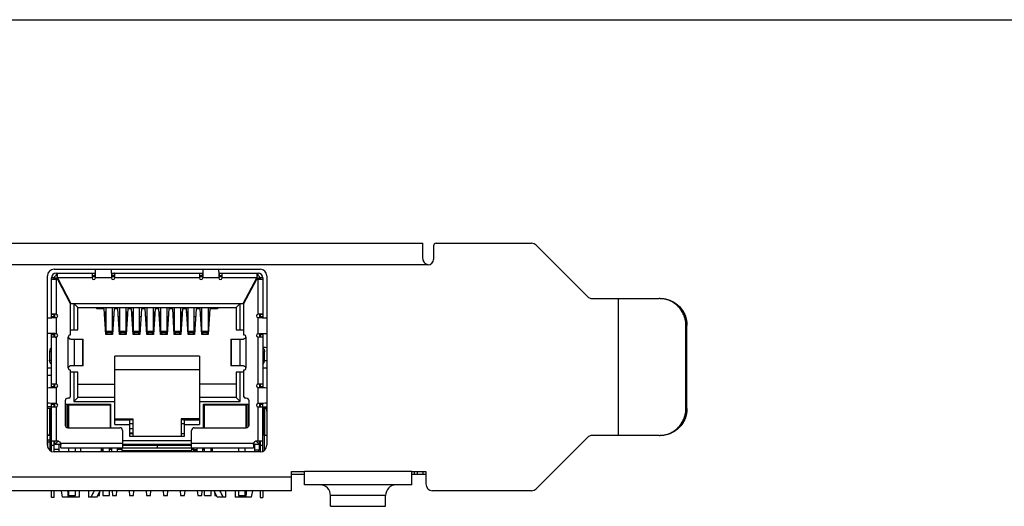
# Model space of a CAD drawing. Header units: millimetres. Extents: x -25 to 341, y 256 to 571.
# Tile 15 of 16: x 129 to 202, y 535 to 571. Entities that reach past the tile are written whole.
import ezdxf

# ---------------------------------------------------------------- set-up
doc = ezdxf.new("R2010")
doc.units = ezdxf.units.MM
doc.header["$LTSCALE"] = 16.335
doc.layers.get('0').update_dxf_attribs({"linetype": 'CONTINUOUS'})
doc.layers.add('00_COMPONENTS', color=7, linetype='CONTINUOUS')

msp = doc.modelspace()

# ---------------------------------------------------------------- linework, layer by layer
msp.add_line((-25.236, 570.791), (341.181, 570.791))
at = {"layer": '00_COMPONENTS', "color": 7}
for p, q in [((64.37, 554.148), (158.756, 554.148)), ((158.756, 553.14), (158.756, 554.148)), ((159.556, 553.948), (159.556, 552.948)), ((159.756, 554.148), (166.856, 554.148)), ((167.209, 554.001), (171.027, 550.184)), ((159.156, 552.548), (159.124, 552.549)), ((131.283, 552.218), (146.633, 552.218)), ((131.433, 551.918), (134.368, 551.918)), ((131.433, 551.918), (131.433, 551.718)), ((131.533, 551.568), (131.533, 551.918)), ((135.548, 551.918), (142.368, 551.918)), ((143.548, 551.918), (146.483, 551.918)), ((146.383, 551.918), (146.383, 551.568)), ((146.483, 551.718), (146.483, 551.918)), ((130.783, 539.118), (130.783, 551.718)), ((131.283, 551.568), (131.083, 551.568)), ((131.083, 548.608), (131.083, 551.568)), ((131.083, 551.468), (131.533, 551.468)), ((131.283, 551.468), (131.283, 551.568)), ((131.526, 551.561), (131.333, 551.561)), ((131.333, 551.561), (131.333, 551.468)), ((131.533, 551.718), (131.433, 551.718)), ((131.533, 551.568), (131.433, 551.468)), ((131.533, 551.568), (132.543, 549.668)), ((131.533, 551.468), (132.483, 549.668)), ((131.586, 551.368), (131.639, 551.368)), ((131.633, 551.278), (131.633, 551.38)), ((134.111, 551.718), (134.111, 551.714)), ((134.114, 551.668), (134.361, 551.668)), ((134.362, 551.718), (134.12, 551.718)), ((134.358, 551.568), (134.361, 551.668)), ((135.796, 551.718), (135.554, 551.718)), ((135.555, 551.668), (135.803, 551.668)), ((135.555, 551.668), (135.558, 551.568)), ((135.738, 551.718), (135.738, 551.668)), ((135.805, 551.714), (135.805, 551.718)), ((135.808, 551.579), (135.805, 551.714)), ((142.111, 551.718), (142.111, 551.714)), ((142.114, 551.668), (142.361, 551.668)), ((142.362, 551.718), (142.12, 551.718)), ((142.361, 551.668), (142.358, 551.568)), ((143.796, 551.718), (143.554, 551.718)), ((143.555, 551.668), (143.803, 551.668)), ((143.555, 551.668), (143.558, 551.568)), ((143.598, 551.718), (143.598, 551.668)), ((143.805, 551.714), (143.805, 551.718)), ((143.808, 551.579), (143.805, 551.714)), ((145.373, 549.668), (146.383, 551.568)), ((145.433, 549.668), (146.383, 551.468)), ((146.277, 551.368), (146.33, 551.368)), ((146.283, 551.278), (146.283, 551.38)), ((146.483, 551.718), (146.383, 551.718)), ((146.483, 551.468), (146.383, 551.568)), ((146.383, 551.468), (146.833, 551.468)), ((146.583, 551.561), (146.39, 551.561)), ((146.583, 551.468), (146.583, 551.561)), ((146.833, 551.568), (146.633, 551.568)), ((146.633, 551.568), (146.633, 551.468)), ((146.833, 551.568), (146.833, 548.608)), ((147.133, 551.718), (147.133, 539.118)), ((132.483, 549.668), (132.483, 547.318)), ((132.543, 549.668), (145.373, 549.668)), ((132.758, 549.668), (132.758, 547.698)), ((133.058, 549.368), (132.758, 549.668)), ((144.858, 549.368), (145.158, 549.668)), ((145.158, 547.698), (145.158, 549.668)), ((145.433, 547.318), (145.433, 549.668)), ((171.38, 550.038), (176.376, 550.038)), ((173.338, 539.838), (173.338, 550.038)), ((131.287, 548.865), (131.283, 548.865)), ((131.283, 548.614), (131.283, 548.856)), ((131.422, 548.868), (131.287, 548.865)), ((131.333, 548.615), (131.333, 548.862)), ((133.058, 549.368), (144.858, 549.368)), ((133.058, 547.698), (133.058, 549.368)), ((134.458, 549.268), (134.458, 549.368)), ((135.02, 549.268), (134.458, 549.268)), ((135.143, 547.368), (135.02, 549.268)), ((135.034, 549.043), (135.163, 549.043)), ((135.083, 549.043), (135.083, 548.743)), ((135.158, 548.743), (135.158, 549.043)), ((135.163, 547.43), (135.163, 549.368)), ((135.613, 549.368), (135.613, 547.43)), ((135.757, 549.268), (135.633, 547.368)), ((136.04, 549.268), (135.757, 549.268)), ((136.163, 547.368), (136.04, 549.268)), ((136.183, 547.43), (136.183, 549.368)), ((136.633, 549.368), (136.633, 547.43)), ((136.777, 549.268), (136.653, 547.368)), ((136.709, 549.043), (136.762, 549.043)), ((136.709, 548.743), (136.709, 549.043)), ((136.758, 549.043), (136.758, 548.982)), ((137.06, 549.268), (136.777, 549.268)), ((137.183, 547.368), (137.06, 549.268)), ((137.074, 549.043), (137.203, 549.043)), ((137.083, 549.043), (137.083, 548.905)), ((137.158, 548.743), (137.158, 549.043)), ((137.203, 547.43), (137.203, 549.368)), ((137.653, 547.43), (137.653, 549.368)), ((137.797, 549.268), (137.673, 547.368)), ((138.08, 549.268), (137.797, 549.268)), ((138.203, 547.368), (138.08, 549.268)), ((138.223, 547.43), (138.223, 549.368)), ((138.673, 549.368), (138.673, 547.43)), ((138.817, 549.268), (138.693, 547.368)), ((138.709, 549.043), (138.802, 549.043)), ((138.709, 548.743), (138.709, 549.043)), ((138.758, 549.043), (138.758, 548.743)), ((139.1, 549.268), (138.817, 549.268)), ((139.223, 547.368), (139.1, 549.268)), ((139.114, 549.043), (139.208, 549.043)), ((139.158, 548.743), (139.158, 549.043)), ((139.208, 549.043), (139.208, 548.743)), ((139.243, 547.43), (139.243, 549.368)), ((139.693, 549.368), (139.693, 547.43)), ((139.837, 549.268), (139.713, 547.368)), ((140.12, 549.268), (139.837, 549.268)), ((140.243, 547.368), (140.12, 549.268)), ((140.263, 547.43), (140.263, 549.368)), ((140.713, 549.368), (140.713, 547.43)), ((140.713, 549.043), (140.842, 549.043)), ((140.857, 549.268), (140.733, 547.368)), ((140.758, 549.043), (140.758, 548.743)), ((140.833, 548.905), (140.833, 549.043)), ((141.14, 549.268), (140.857, 549.268)), ((141.263, 547.368), (141.14, 549.268)), ((141.154, 549.043), (141.208, 549.043)), ((141.158, 548.982), (141.158, 549.043)), ((141.208, 549.043), (141.208, 548.743)), ((141.283, 547.43), (141.283, 549.368)), ((141.733, 547.43), (141.733, 549.368)), ((141.877, 549.268), (141.753, 547.368)), ((142.16, 549.268), (141.877, 549.268)), ((142.283, 547.368), (142.16, 549.268)), ((142.303, 547.43), (142.303, 549.368)), ((142.753, 549.368), (142.753, 547.43)), ((142.753, 549.043), (142.882, 549.043)), ((142.758, 549.043), (142.758, 548.743)), ((142.897, 549.268), (142.773, 547.368)), ((142.833, 548.743), (142.833, 549.043)), ((143.458, 549.268), (142.897, 549.268)), ((143.458, 549.368), (143.458, 549.268)), ((144.858, 549.368), (144.858, 547.698)), ((146.583, 548.862), (146.583, 548.615)), ((146.633, 548.865), (146.629, 548.865)), ((146.633, 548.856), (146.633, 548.614)), ((131.333, 548.615), (131.433, 548.618)), ((135.054, 548.743), (135.163, 548.743)), ((135.163, 548.668), (135.058, 548.668)), ((135.093, 548.143), (135.163, 548.143)), ((135.718, 548.668), (135.613, 548.668)), ((135.613, 548.143), (135.684, 548.143)), ((136.183, 548.668), (136.078, 548.668)), ((136.113, 548.143), (136.183, 548.143)), ((136.738, 548.668), (136.633, 548.668)), ((136.633, 548.143), (136.704, 548.143)), ((136.709, 548.743), (136.743, 548.743)), ((137.094, 548.743), (137.203, 548.743)), ((137.203, 548.668), (137.098, 548.668)), ((137.133, 548.143), (137.203, 548.143)), ((137.758, 548.668), (137.653, 548.668)), ((137.653, 548.143), (137.724, 548.143)), ((138.223, 548.668), (138.118, 548.668)), ((138.153, 548.143), (138.223, 548.143)), ((138.778, 548.668), (138.673, 548.668)), ((138.673, 548.143), (138.744, 548.143)), ((138.709, 548.743), (138.783, 548.743)), ((139.134, 548.743), (139.208, 548.743)), ((139.243, 548.668), (139.138, 548.668)), ((139.173, 548.143), (139.243, 548.143)), ((139.798, 548.668), (139.693, 548.668)), ((139.693, 548.143), (139.764, 548.143)), ((140.263, 548.668), (140.158, 548.668)), ((140.193, 548.143), (140.263, 548.143)), ((140.713, 548.743), (140.823, 548.743)), ((140.818, 548.668), (140.713, 548.668)), ((140.713, 548.143), (140.784, 548.143)), ((141.174, 548.743), (141.208, 548.743)), ((141.283, 548.668), (141.178, 548.668)), ((141.213, 548.143), (141.283, 548.143)), ((141.838, 548.668), (141.733, 548.668)), ((141.733, 548.143), (141.804, 548.143)), ((142.303, 548.668), (142.198, 548.668)), ((142.233, 548.143), (142.303, 548.143)), ((142.753, 548.743), (142.863, 548.743)), ((142.858, 548.668), (142.753, 548.668)), ((142.753, 548.143), (142.824, 548.143)), ((146.483, 548.618), (146.583, 548.615)), ((146.483, 548.618), (146.583, 548.615)), ((131.083, 543.408), (131.083, 547.428)), ((131.283, 547.18), (131.283, 547.422)), ((131.333, 547.173), (131.333, 547.421)), ((131.433, 547.418), (131.333, 547.421)), ((132.483, 547.698), (133.058, 547.698)), ((135.163, 548.018), (135.101, 548.018)), ((135.633, 547.368), (135.143, 547.368)), ((135.238, 547.39), (135.163, 547.43)), ((135.238, 547.368), (135.238, 547.39)), ((135.613, 547.43), (135.538, 547.39)), ((135.538, 547.368), (135.538, 547.39)), ((135.676, 548.018), (135.613, 548.018)), ((136.183, 548.018), (136.121, 548.018)), ((136.653, 547.368), (136.163, 547.368)), ((136.258, 547.39), (136.183, 547.43)), ((136.258, 547.39), (136.258, 547.368)), ((136.633, 547.43), (136.558, 547.39)), ((136.558, 547.368), (136.558, 547.39)), ((136.696, 548.018), (136.633, 548.018)), ((137.203, 548.018), (137.141, 548.018)), ((137.673, 547.368), (137.183, 547.368)), ((137.278, 547.39), (137.203, 547.43)), ((137.278, 547.39), (137.278, 547.368)), ((137.653, 547.43), (137.578, 547.39)), ((137.578, 547.368), (137.578, 547.39)), ((137.716, 548.018), (137.653, 548.018)), ((138.223, 548.018), (138.161, 548.018)), ((138.693, 547.368), (138.203, 547.368)), ((138.298, 547.39), (138.223, 547.43)), ((138.298, 547.39), (138.298, 547.368)), ((138.673, 547.43), (138.598, 547.39)), ((138.598, 547.368), (138.598, 547.39)), ((138.736, 548.018), (138.673, 548.018)), ((139.243, 548.018), (139.181, 548.018)), ((139.713, 547.368), (139.223, 547.368)), ((139.318, 547.39), (139.243, 547.43)), ((139.318, 547.39), (139.318, 547.368)), ((139.693, 547.43), (139.618, 547.39)), ((139.618, 547.368), (139.618, 547.39)), ((139.756, 548.018), (139.693, 548.018)), ((140.263, 548.018), (140.201, 548.018)), ((140.733, 547.368), (140.243, 547.368)), ((140.338, 547.39), (140.263, 547.43)), ((140.338, 547.39), (140.338, 547.368)), ((140.713, 547.43), (140.638, 547.39)), ((140.638, 547.368), (140.638, 547.39)), ((140.776, 548.018), (140.713, 548.018)), ((141.283, 548.018), (141.221, 548.018)), ((141.753, 547.368), (141.263, 547.368)), ((141.358, 547.39), (141.283, 547.43)), ((141.358, 547.39), (141.358, 547.368)), ((141.733, 547.43), (141.658, 547.39)), ((141.658, 547.368), (141.658, 547.39)), ((141.796, 548.018), (141.733, 548.018)), ((142.303, 548.018), (142.241, 548.018)), ((142.773, 547.368), (142.283, 547.368)), ((142.378, 547.39), (142.303, 547.43)), ((142.378, 547.39), (142.378, 547.368)), ((142.753, 547.43), (142.678, 547.39)), ((142.678, 547.39), (142.678, 547.368)), ((142.816, 548.018), (142.753, 548.018)), ((144.858, 547.698), (145.433, 547.698)), ((146.483, 547.418), (146.583, 547.421)), ((146.483, 547.418), (146.583, 547.421)), ((146.583, 547.421), (146.583, 547.173)), ((146.633, 547.422), (146.633, 547.18)), ((146.833, 547.428), (146.833, 543.408)), ((178.368, 541.838), (178.368, 548.038)), ((178.438, 541.838), (178.438, 548.038)), ((131.283, 547.171), (131.287, 547.171)), ((132.52, 547.018), (133.457, 547.018)), ((133.457, 545.018), (133.457, 547.018)), ((144.459, 547.018), (145.396, 547.018)), ((144.459, 547.018), (144.459, 545.018)), ((146.494, 547.168), (146.629, 547.171)), ((146.629, 547.171), (146.633, 547.171)), ((130.947, 546.071), (130.947, 545.451)), ((146.899, 546.398), (146.833, 546.398)), ((146.969, 545.451), (146.969, 546.071)), ((142.108, 545.748), (135.808, 545.748)), ((135.808, 540.668), (135.808, 545.748)), ((142.108, 545.748), (142.108, 540.668)), ((130.783, 544.868), (131.083, 544.868)), ((132.483, 544.718), (132.483, 542.718)), ((133.058, 544.548), (132.483, 544.548)), ((133.457, 545.018), (132.52, 545.018)), ((132.758, 544.548), (132.758, 542.368)), ((133.058, 542.668), (133.058, 544.548)), ((135.808, 544.748), (142.108, 544.748)), ((145.396, 545.018), (144.459, 545.018)), ((145.433, 544.548), (144.858, 544.548)), ((144.858, 544.548), (144.858, 542.668)), ((145.158, 542.368), (145.158, 544.548)), ((145.433, 542.718), (145.433, 544.718)), ((146.833, 544.868), (147.133, 544.868)), ((130.783, 544.318), (131.083, 544.318)), ((131.287, 543.665), (131.283, 543.665)), ((131.283, 543.414), (131.283, 543.656)), ((131.422, 543.668), (131.287, 543.665)), ((131.333, 543.415), (131.333, 543.662)), ((131.333, 543.415), (131.433, 543.418)), ((133.058, 543.668), (135.808, 543.668)), ((144.858, 543.668), (142.108, 543.668)), ((146.483, 543.418), (146.583, 543.415)), ((146.583, 543.662), (146.583, 543.415)), ((146.633, 543.665), (146.629, 543.665)), ((146.633, 543.656), (146.633, 543.414)), ((131.083, 538.66), (131.083, 542.228)), ((131.283, 541.98), (131.283, 542.222)), ((131.433, 542.218), (131.333, 542.221)), ((131.333, 541.973), (131.333, 542.221)), ((132.108, 542.418), (132.108, 540.618)), ((132.383, 542.618), (132.308, 542.618)), ((133.058, 542.668), (132.758, 542.368)), ((132.758, 542.368), (135.808, 542.368)), ((135.808, 542.668), (133.058, 542.668)), ((144.858, 542.668), (142.108, 542.668)), ((142.108, 542.368), (145.158, 542.368)), ((145.158, 542.368), (144.858, 542.668)), ((145.608, 542.618), (145.533, 542.618)), ((145.808, 540.618), (145.808, 542.418)), ((146.583, 542.221), (146.483, 542.218)), ((146.583, 542.221), (146.583, 541.973)), ((146.633, 542.222), (146.633, 541.98)), ((146.833, 538.66), (146.833, 542.228)), ((131.083, 541.968), (130.783, 541.968)), ((130.783, 541.861), (131.083, 541.861)), ((130.983, 541.861), (130.983, 539.861)), ((131.283, 541.971), (131.287, 541.971)), ((132.193, 542.168), (135.498, 542.168)), ((132.193, 540.454), (132.193, 542.168)), ((132.308, 540.418), (132.308, 542.168)), ((132.353, 542.118), (135.453, 542.118)), ((132.353, 542.118), (132.353, 540.418)), ((133.678, 542.168), (133.628, 542.118)), ((133.678, 542.118), (133.678, 542.168)), ((134.128, 542.168), (134.178, 542.118)), ((134.128, 542.118), (134.128, 542.168)), ((135.453, 542.118), (135.453, 540.418)), ((135.498, 542.168), (135.498, 540.418)), ((142.418, 542.168), (145.723, 542.168)), ((142.418, 540.418), (142.418, 542.168)), ((142.463, 542.118), (145.563, 542.118)), ((142.463, 542.118), (142.463, 540.418)), ((143.788, 542.168), (143.738, 542.118)), ((143.788, 542.168), (143.788, 542.118)), ((144.288, 542.118), (144.238, 542.168)), ((144.238, 542.118), (144.238, 542.168)), ((145.563, 542.118), (145.563, 540.418)), ((145.608, 542.168), (145.608, 540.418)), ((145.723, 542.168), (145.723, 540.454)), ((146.494, 541.968), (146.629, 541.971)), ((146.629, 541.971), (146.633, 541.971)), ((146.833, 541.968), (147.133, 541.968)), ((146.833, 541.861), (147.133, 541.861)), ((146.933, 539.918), (146.933, 541.861)), ((132.308, 541.448), (132.353, 541.448)), ((135.453, 541.448), (135.498, 541.448)), ((135.808, 541.068), (137.158, 541.068)), ((135.808, 541.018), (137.158, 541.018)), ((136.928, 540.968), (135.808, 540.968)), ((136.928, 539.768), (136.928, 540.968)), ((137.158, 541.068), (137.158, 539.768)), ((142.108, 541.068), (140.758, 541.068)), ((140.758, 541.068), (140.758, 539.768)), ((140.758, 541.018), (142.108, 541.018)), ((142.108, 540.968), (140.988, 540.968)), ((140.988, 540.968), (140.988, 539.768)), ((142.418, 541.448), (142.463, 541.448)), ((145.563, 541.448), (145.608, 541.448)), ((132.308, 540.468), (132.353, 540.468)), ((132.308, 540.418), (136.183, 540.418)), ((135.808, 540.668), (136.928, 540.668)), ((136.383, 540.218), (136.383, 538.918)), ((137.158, 540.718), (136.928, 540.718)), ((136.928, 540.366), (137.158, 540.366)), ((137.158, 540.016), (136.928, 540.016)), ((140.988, 540.718), (140.758, 540.718)), ((140.988, 540.668), (142.108, 540.668)), ((141.533, 538.918), (141.533, 540.218)), ((141.733, 540.418), (145.608, 540.418)), ((142.463, 540.468), (142.418, 540.468)), ((130.783, 539.861), (131.001, 539.861)), ((130.81, 539.515), (130.983, 539.515)), ((130.81, 538.959), (130.81, 539.515)), ((130.983, 538.719), (130.983, 539.718)), ((131.533, 539.418), (131.083, 539.418)), ((131.283, 538.618), (131.283, 539.418)), ((131.333, 539.168), (131.333, 539.418)), ((131.333, 539.168), (131.579, 539.414)), ((136.383, 539.468), (141.533, 539.468)), ((137.158, 539.968), (136.928, 539.968)), ((140.988, 539.768), (136.928, 539.768)), ((140.988, 539.968), (140.758, 539.968)), ((146.583, 539.168), (146.337, 539.414)), ((146.833, 539.418), (146.383, 539.418)), ((146.583, 539.418), (146.583, 539.168)), ((146.598, 538.768), (146.598, 539.418)), ((146.633, 539.418), (146.633, 538.618)), ((146.933, 539.868), (146.933, 538.719)), ((146.942, 539.861), (147.133, 539.861)), ((171.027, 539.691), (167.209, 535.874)), ((176.376, 539.838), (171.38, 539.838)), ((131.283, 538.818), (131.668, 538.818)), ((146.633, 538.618), (131.283, 538.618)), ((131.777, 539.168), (131.333, 539.168)), ((131.668, 538.618), (131.668, 539.168)), ((131.777, 539.168), (131.762, 539.268)), ((131.783, 538.918), (131.783, 539.132)), ((131.783, 538.918), (138.958, 538.918)), ((132.383, 538.618), (132.383, 538.918)), ((132.883, 538.618), (132.883, 538.918)), ((133.243, 538.918), (133.243, 538.618)), ((134.818, 538.618), (134.818, 538.918)), ((134.923, 538.713), (134.818, 538.713)), ((134.923, 538.918), (134.923, 538.618)), ((135.423, 538.618), (135.423, 538.918)), ((135.423, 538.818), (135.558, 538.818)), ((135.558, 538.918), (135.558, 538.618)), ((136.008, 538.618), (136.008, 538.918)), ((136.008, 538.818), (136.358, 538.818)), ((136.01, 538.618), (136.01, 538.918)), ((136.358, 538.618), (136.358, 538.918)), ((136.358, 538.718), (141.558, 538.718)), ((141.533, 539.168), (136.383, 539.168)), ((136.383, 539.118), (138.963, 539.118)), ((136.658, 539.118), (136.658, 539.168)), ((136.958, 539.118), (136.958, 539.168)), ((138.958, 539.118), (138.958, 538.918)), ((138.963, 539.118), (141.533, 539.118)), ((138.963, 539.118), (138.963, 538.918)), ((138.963, 538.918), (146.133, 538.918)), ((140.958, 539.168), (140.958, 539.118)), ((141.258, 539.168), (141.258, 539.118)), ((141.558, 538.618), (141.558, 538.918)), ((141.558, 538.818), (141.7, 538.818)), ((141.7, 538.618), (141.7, 538.918)), ((141.908, 538.713), (141.7, 538.713)), ((141.908, 538.918), (141.908, 538.618)), ((142.358, 538.618), (142.358, 538.918)), ((142.358, 538.818), (142.493, 538.818)), ((142.493, 538.618), (142.493, 538.918)), ((142.993, 538.618), (142.993, 538.918)), ((142.993, 538.818), (143.098, 538.818)), ((142.993, 538.768), (143.098, 538.768)), ((143.098, 538.618), (143.098, 538.918)), ((145.033, 538.918), (145.033, 538.618)), ((145.533, 538.618), (145.533, 538.918)), ((146.133, 539.132), (146.133, 538.918)), ((146.154, 539.268), (146.139, 539.168)), ((146.583, 539.168), (146.139, 539.168)), ((146.248, 538.618), (146.248, 539.168)), ((146.248, 538.768), (146.633, 538.768)), ((146.598, 538.768), (146.448, 538.618)), ((146.933, 538.768), (146.99, 538.768)), ((148.983, 537.168), (149.933, 537.168)), ((148.983, 535.728), (148.983, 537.168)), ((149.933, 536.168), (149.933, 537.168)), ((157.933, 537.168), (158.983, 537.168)), ((157.933, 536.168), (157.933, 537.168)), ((158.132, 536.968), (158.132, 537.168)), ((158.362, 536.968), (158.362, 537.168)), ((158.783, 536.968), (158.783, 537.168)), ((158.983, 537.168), (158.983, 536.228)), ((148.983, 536.968), (149.933, 536.968)), ((157.933, 536.968), (158.983, 536.968)), ((148.983, 535.728), (104.983, 535.728)), ((131.083, 535.218), (131.083, 535.728)), ((131.283, 535.218), (131.283, 535.728)), ((131.918, 535.248), (131.832, 535.728)), ((132.383, 535.368), (132.383, 535.728)), ((132.883, 535.368), (132.883, 535.728)), ((133.143, 535.728), (133.143, 535.248)), ((133.843, 535.728), (133.843, 535.248)), ((134.473, 535.248), (134.706, 535.728)), ((134.663, 535.368), (134.687, 535.689)), ((134.923, 535.728), (134.923, 535.368)), ((135.423, 535.368), (135.423, 535.728)), ((135.606, 535.728), (135.633, 535.368)), ((135.933, 535.368), (135.96, 535.728)), ((136.876, 535.728), (136.903, 535.368)), ((137.203, 535.368), (137.23, 535.728)), ((138.146, 535.728), (138.173, 535.368)), ((138.473, 535.368), (138.5, 535.728)), ((139.416, 535.728), (139.443, 535.368)), ((139.743, 535.368), (139.77, 535.728)), ((140.686, 535.728), (140.713, 535.368)), ((141.013, 535.368), (141.04, 535.728)), ((141.956, 535.728), (141.983, 535.368)), ((142.283, 535.368), (142.31, 535.728)), ((142.493, 535.368), (142.493, 535.728)), ((142.993, 535.368), (142.993, 535.728)), ((143.443, 535.248), (143.21, 535.728)), ((143.229, 535.689), (143.253, 535.368)), ((144.073, 535.248), (144.073, 535.728)), ((144.773, 535.728), (144.773, 535.248)), ((145.033, 535.728), (145.033, 535.368)), ((145.533, 535.368), (145.533, 535.728)), ((145.998, 535.248), (146.084, 535.728)), ((146.633, 535.728), (146.633, 535.218)), ((146.833, 535.728), (146.833, 535.218)), ((157.933, 536.168), (149.933, 536.168)), ((166.856, 535.728), (159.483, 535.728)), ((131.283, 535.218), (131.083, 535.218)), ((133.143, 535.248), (131.918, 535.248)), ((132.383, 535.368), (132.883, 535.368)), ((134.473, 535.248), (133.843, 535.248)), ((134.531, 535.368), (134.663, 535.368)), ((134.923, 535.368), (135.423, 535.368)), ((135.633, 535.368), (135.933, 535.368)), ((136.903, 535.368), (137.203, 535.368)), ((138.173, 535.368), (138.473, 535.368)), ((139.443, 535.368), (139.743, 535.368)), ((140.713, 535.368), (141.013, 535.368)), ((141.983, 535.368), (142.283, 535.368)), ((142.493, 535.368), (142.993, 535.368)), ((143.253, 535.368), (143.385, 535.368)), ((144.073, 535.248), (143.443, 535.248)), ((145.998, 535.248), (144.773, 535.248)), ((145.033, 535.368), (145.533, 535.368)), ((146.633, 535.218), (146.833, 535.218)), ((151.883, 534.568), (151.883, 535.368)), ((155.983, 534.568), (155.983, 535.368)), ((151.883, 534.568), (155.983, 534.568))]:
    msp.add_line(p, q, dxfattribs=at)
at = {"layer": '00_COMPONENTS', "color": 4}
for p, q in [((159.156, 552.548), (63.97, 552.548)), ((134.12, 551.918), (134.12, 551.718)), ((134.308, 551.918), (134.308, 551.718)), ((135.608, 551.718), (135.608, 551.918)), ((135.796, 551.718), (135.796, 551.918)), ((142.12, 551.918), (142.12, 551.718)), ((142.308, 551.918), (142.308, 551.718)), ((143.608, 551.718), (143.608, 551.918)), ((143.796, 551.718), (143.796, 551.918)), ((131.433, 551.468), (131.433, 548.868)), ((134.108, 551.568), (131.533, 551.568)), ((135.558, 551.568), (134.358, 551.568)), ((142.108, 551.568), (135.808, 551.568)), ((143.558, 551.568), (142.358, 551.568)), ((146.383, 551.568), (143.808, 551.568)), ((146.483, 548.868), (146.483, 551.468)), ((131.283, 548.856), (131.083, 548.856)), ((136.752, 549.043), (136.752, 548.889)), ((137.164, 548.743), (137.164, 549.043)), ((138.752, 549.043), (138.752, 548.743)), ((139.164, 548.743), (139.164, 549.043)), ((140.752, 549.043), (140.752, 548.743)), ((141.164, 548.889), (141.164, 549.043)), ((146.833, 548.856), (146.633, 548.856)), ((131.283, 548.668), (131.083, 548.668)), ((131.433, 548.618), (131.433, 547.418)), ((146.483, 547.418), (146.483, 548.618)), ((146.833, 548.668), (146.633, 548.668)), ((131.083, 547.368), (131.283, 547.368)), ((135.163, 547.614), (135.613, 547.614)), ((135.613, 547.476), (135.163, 547.476)), ((136.183, 547.614), (136.633, 547.614)), ((136.633, 547.476), (136.183, 547.476)), ((137.203, 547.614), (137.653, 547.614)), ((137.653, 547.476), (137.203, 547.476)), ((138.223, 547.614), (138.673, 547.614)), ((138.673, 547.476), (138.223, 547.476)), ((139.243, 547.614), (139.693, 547.614)), ((139.693, 547.476), (139.243, 547.476)), ((140.263, 547.614), (140.713, 547.614)), ((140.713, 547.476), (140.263, 547.476)), ((141.283, 547.614), (141.733, 547.614)), ((141.733, 547.476), (141.283, 547.476)), ((142.303, 547.614), (142.753, 547.614)), ((142.753, 547.476), (142.303, 547.476)), ((146.633, 547.368), (146.833, 547.368)), ((178.368, 548.038), (178.438, 548.038)), ((131.083, 547.18), (131.283, 547.18)), ((131.433, 547.168), (131.433, 543.668)), ((132.333, 544.868), (132.333, 547.168)), ((132.772, 547.018), (132.772, 545.018)), ((133.434, 545.018), (133.434, 547.018)), ((144.482, 547.018), (144.482, 545.018)), ((145.144, 545.018), (145.144, 547.018)), ((145.583, 547.168), (145.583, 544.868)), ((146.483, 543.668), (146.483, 547.168)), ((146.633, 547.18), (146.833, 547.18)), ((131.083, 546.071), (130.947, 546.071)), ((146.969, 546.071), (146.833, 546.071)), ((130.947, 545.451), (131.083, 545.451)), ((146.833, 545.451), (146.969, 545.451)), ((147.133, 545.398), (146.966, 545.398)), ((131.283, 543.656), (131.083, 543.656)), ((131.283, 543.468), (131.083, 543.468)), ((131.433, 543.418), (131.433, 542.218)), ((146.483, 542.218), (146.483, 543.418)), ((146.833, 543.656), (146.633, 543.656)), ((146.833, 543.468), (146.633, 543.468)), ((130.963, 539.861), (130.963, 541.861)), ((131.083, 542.168), (131.283, 542.168)), ((131.083, 541.98), (131.283, 541.98)), ((131.433, 541.968), (131.433, 539.418)), ((146.483, 539.418), (146.483, 541.968)), ((146.633, 542.168), (146.833, 542.168)), ((146.633, 541.98), (146.833, 541.98)), ((146.953, 541.861), (146.953, 539.861)), ((178.368, 541.838), (178.438, 541.838)), ((130.81, 539.365), (130.983, 539.365)), ((130.983, 539.718), (130.983, 539.768)), ((131.083, 539.718), (130.983, 539.718)), ((146.933, 539.868), (146.833, 539.868)), ((146.933, 539.918), (146.933, 539.868)), ((130.983, 538.763), (130.931, 538.763)), ((131.083, 539.118), (131.283, 539.118)), ((131.762, 539.268), (136.383, 539.268)), ((134.923, 538.763), (134.818, 538.763)), ((141.533, 539.268), (146.154, 539.268)), ((141.908, 538.763), (141.7, 538.763)), ((146.633, 539.118), (146.833, 539.118)), ((157.933, 537.168), (149.933, 537.168)), ((148.983, 536.728), (104.983, 536.728)), ((155.983, 535.368), (151.883, 535.368))]:
    msp.add_line(p, q, dxfattribs=at)
at = {"layer": '00_COMPONENTS', "color": 7}
for centre, radius, start, end in [((159.756, 553.948), 0.2, 90, 180), ((166.856, 553.648), 0.5, 45, 90), ((159.156, 552.948), 0.4, 270, 360), ((131.283, 551.718), 0.5, 90, 180), ((131.433, 551.568), 0.35, 90, 180), ((146.483, 551.568), 0.35, 0, 90), ((146.633, 551.718), 0.5, 0, 90), ((131.433, 551.568), 0.15, 90, 180), ((189.695, 550.392), 55.599, 178.63828, 178.77748), ((134.435, 551.573), 0.326, 179.06197, 180.00014), ((134.435, 551.573), 0.327, 180.00009, 180.37513), ((134.435, 551.573), 0.327, 180.37513, 180.93766), ((134.233, 551.572), 0.125, 181.75035, 358.24965), ((135.683, 551.572), 0.125, 181.75035, 358.24965), ((135.482, 551.573), 0.326, 0.72959, 0.9381), ((135.482, 551.573), 0.326, 359.99989, 0.72956), ((135.481, 551.573), 0.327, 359.62487, 359.99991), ((135.481, 551.573), 0.327, 359.06232, 359.62486), ((197.695, 550.392), 55.599, 178.63828, 178.77748), ((142.435, 551.573), 0.326, 179.06197, 180.00014), ((142.435, 551.573), 0.327, 180.00009, 180.37513), ((142.435, 551.573), 0.327, 180.37513, 180.93766), ((142.233, 551.572), 0.125, 181.75035, 358.24965), ((143.683, 551.572), 0.125, 181.75035, 358.24965), ((143.482, 551.573), 0.326, 0.72959, 0.9381), ((143.482, 551.573), 0.326, 359.99989, 0.72956), ((143.481, 551.573), 0.327, 359.62487, 359.99991), ((143.481, 551.573), 0.327, 359.06232, 359.62486), ((146.483, 551.568), 0.15, 0, 90), ((171.38, 550.538), 0.5, 225, 270), ((176.376, 548.06), 1.978, 87.97997, 89.99902), ((131.428, 548.542), 0.326, 90.72959, 90.9381), ((131.428, 548.541), 0.326, 89.99989, 90.72956), ((131.428, 548.541), 0.327, 89.62487, 89.99991), ((131.428, 548.541), 0.327, 89.06232, 89.62486), ((131.429, 548.743), 0.125, 271.75035, 88.24965), ((146.487, 548.743), 0.125, 91.75035, 268.24965), ((146.488, 548.541), 0.327, 90.37513, 90.93766), ((146.488, 548.541), 0.327, 90.00009, 90.37513), ((146.488, 548.541), 0.326, 89.06197, 90.00014), ((145.308, 493.281), 55.599, 88.63828, 88.77748), ((131.429, 547.293), 0.125, 271.75035, 88.24965), ((146.487, 547.293), 0.125, 91.75035, 268.24965), ((132.609, 602.754), 55.599, 268.63828, 268.77748), ((131.428, 547.494), 0.326, 269.06197, 270.00014), ((131.428, 547.495), 0.327, 270.00009, 270.37513), ((131.428, 547.495), 0.327, 270.37513, 270.93766), ((132.483, 547.168), 0.15, 90, 179.99998), ((145.433, 547.168), 0.15, 359.99999, 90), ((146.488, 547.495), 0.327, 269.06232, 269.62486), ((146.488, 547.495), 0.327, 269.62487, 269.99991), ((146.488, 547.494), 0.326, 269.99989, 270.72956), ((146.488, 547.494), 0.326, 270.72959, 270.9381), ((146.899, 545.323), 1.075, 88.334, 89.99984), ((146.9, 545.344), 1.054, 77.19857, 88.35188), ((132.483, 544.868), 0.15, 180.00002, 270), ((145.433, 544.868), 0.15, 270, 0.00001), ((131.428, 543.342), 0.326, 90.72959, 90.9381), ((131.428, 543.341), 0.326, 89.99989, 90.72956), ((131.428, 543.341), 0.327, 89.62487, 89.99991), ((131.428, 543.341), 0.327, 89.06232, 89.62486), ((131.429, 543.543), 0.125, 271.75035, 88.24965), ((146.487, 543.543), 0.125, 91.75035, 268.24965), ((146.488, 543.341), 0.327, 90.37513, 90.93766), ((146.488, 543.341), 0.327, 90.00009, 90.37513), ((146.488, 543.341), 0.326, 89.06197, 90.00014), ((145.308, 488.081), 55.599, 88.63828, 88.77748), ((131.429, 542.093), 0.125, 271.75035, 88.24965), ((132.308, 542.418), 0.2, 90, 180), ((132.383, 542.718), 0.1, 270, 360), ((145.533, 542.718), 0.1, 180, 270), ((145.608, 542.418), 0.2, 0, 90), ((146.487, 542.093), 0.125, 91.75035, 268.24965), ((132.609, 597.554), 55.599, 268.63828, 268.77748), ((131.428, 542.294), 0.326, 269.06197, 270.00014), ((131.428, 542.295), 0.327, 270.00009, 270.37513), ((131.428, 542.295), 0.327, 270.37513, 270.93766), ((146.488, 542.295), 0.327, 269.06232, 269.62486), ((146.488, 542.295), 0.327, 269.62487, 269.99991), ((146.488, 542.294), 0.326, 269.99989, 270.72956), ((146.488, 542.294), 0.326, 270.72959, 270.9381), ((132.308, 540.618), 0.2, 180, 270), ((136.183, 540.218), 0.2, 0, 90), ((141.733, 540.218), 0.2, 90, 180), ((145.608, 540.618), 0.2, 270, 360), ((146.683, 539.918), 0.25, 0, 53.1301), ((131.233, 539.768), 0.25, 126.8699, 180), ((131.533, 539.168), 0.25, 23.57818, 90), ((146.383, 539.168), 0.25, 90, 156.42182), ((171.38, 539.338), 0.5, 90, 135), ((176.376, 541.816), 1.978, 270.00098, 272.02003), ((131.283, 539.118), 0.5, 180, 270), ((137.507, 540.057), 5.799, 188.82462, 189.18749), ((139.992, 540.124), 6.221, 350.82482, 351.16307), ((146.633, 539.118), 0.5, 270, 360), ((151.083, 535.368), 0.8, 0, 90), ((156.783, 535.368), 0.8, 90, 180), ((159.483, 536.228), 0.5, 180, 270), ((166.856, 536.228), 0.5, 270, 315)]:
    msp.add_arc(centre, radius, start, end, dxfattribs=at)
for centre, start_param, end_param in [((133.243, 555.068), -3.8756, -3.847653), ((144.673, 555.068), -2.435532, -2.407585)]:
    msp.add_ellipse(centre, major_axis=(0, 26.048), ratio=0.054651, start_param=start_param, end_param=end_param, dxfattribs=at)
for points, knots in [([(159.124, 552.549), (159.104, 552.551), (159.073, 552.559), (159.033, 552.577), (159.002, 552.595), (158.972, 552.616), (158.93, 552.652), (158.891, 552.698), (158.856, 552.751), (158.823, 552.813), (158.789, 552.901), (158.764, 553.017), (158.758, 553.098), (158.756, 553.14)], [0, 0, 0, 0, 0.082355, 0.126409, 0.173087, 0.222724, 0.275698, 0.393632, 0.459311, 0.52874, 0.675931, 0.832225, 1, 1, 1, 1]), ([(158.984, 552.608), (158.914, 552.658), (158.793, 552.829), (158.76, 553.029), (158.756, 553.14)], [0, 0, 0, 0, 0.435181, 1, 1, 1, 1]), ([(159.124, 552.549), (159.113, 552.55), (159.062, 552.56), (159.016, 552.585), (158.984, 552.608)], [0, 0, 0, 0, 0.231201, 1, 1, 1, 1]), ([(134.12, 551.918), (134.12, 551.918), (134.12, 551.918), (134.119, 551.916), (134.119, 551.914), (134.118, 551.91), (134.118, 551.904), (134.117, 551.896), (134.117, 551.887), (134.116, 551.876), (134.115, 551.858), (134.115, 551.833), (134.113, 551.798), (134.112, 551.76), (134.112, 551.732), (134.111, 551.718)], [0, 0, 0, 0, 0.001727, 0.005248, 0.018511, 0.040256, 0.070436, 0.108917, 0.155529, 0.210033, 0.272174, 0.418083, 0.590373, 0.785634, 1, 1, 1, 1]), ([(134.361, 551.668), (134.364, 551.766), (134.369, 551.949), (134.374, 552.132), (134.378, 552.218)], [0, 0, 0, 0, 0.532696, 1, 1, 1, 1]), ([(135.539, 552.218), (135.542, 552.132), (135.548, 551.949), (135.553, 551.766), (135.555, 551.668)], [0, 0, 0, 0, 0.467304, 1, 1, 1, 1]), ([(135.805, 551.718), (135.804, 551.732), (135.804, 551.76), (135.803, 551.798), (135.802, 551.833), (135.801, 551.858), (135.8, 551.876), (135.799, 551.887), (135.799, 551.896), (135.798, 551.904), (135.798, 551.91), (135.797, 551.914), (135.797, 551.916), (135.797, 551.918), (135.796, 551.918), (135.796, 551.918)], [0, 0, 0, 0, 0.214367, 0.409628, 0.581919, 0.727827, 0.789968, 0.844472, 0.891084, 0.929565, 0.959744, 0.981489, 0.994752, 0.998273, 1, 1, 1, 1]), ([(142.12, 551.918), (142.12, 551.918), (142.12, 551.918), (142.119, 551.916), (142.119, 551.914), (142.118, 551.91), (142.118, 551.904), (142.117, 551.896), (142.117, 551.887), (142.116, 551.876), (142.115, 551.858), (142.115, 551.833), (142.113, 551.798), (142.112, 551.76), (142.112, 551.732), (142.111, 551.718)], [0, 0, 0, 0, 0.001727, 0.005248, 0.018511, 0.040256, 0.070436, 0.108917, 0.155529, 0.210033, 0.272174, 0.418083, 0.590373, 0.785634, 1, 1, 1, 1]), ([(142.378, 552.218), (142.374, 552.132), (142.369, 551.949), (142.364, 551.766), (142.361, 551.668)], [0, 0, 0, 0, 0.46731, 1, 1, 1, 1]), ([(143.539, 552.218), (143.542, 552.132), (143.548, 551.949), (143.553, 551.766), (143.555, 551.668)], [0, 0, 0, 0, 0.467304, 1, 1, 1, 1]), ([(143.805, 551.718), (143.804, 551.732), (143.804, 551.76), (143.803, 551.798), (143.802, 551.833), (143.801, 551.858), (143.8, 551.876), (143.799, 551.887), (143.799, 551.896), (143.798, 551.904), (143.798, 551.91), (143.797, 551.914), (143.797, 551.916), (143.797, 551.918), (143.796, 551.918), (143.796, 551.918)], [0, 0, 0, 0, 0.214367, 0.409628, 0.581919, 0.727827, 0.789968, 0.844472, 0.891084, 0.929565, 0.959744, 0.981489, 0.994752, 0.998273, 1, 1, 1, 1]), ([(134.114, 551.668), (134.113, 551.661), (134.111, 551.632), (134.11, 551.602), (134.109, 551.579)], [0, 0, 0, 0, 0.2203, 1, 1, 1, 1]), ([(134.12, 551.718), (134.12, 551.718), (134.119, 551.717), (134.118, 551.714), (134.117, 551.71), (134.117, 551.704), (134.116, 551.697), (134.115, 551.685), (134.114, 551.675), (134.114, 551.668)], [0, 0, 0, 0, 0.022755, 0.074042, 0.156319, 0.269184, 0.411653, 0.5822, 1, 1, 1, 1]), ([(135.803, 551.668), (135.802, 551.675), (135.801, 551.685), (135.8, 551.697), (135.8, 551.704), (135.799, 551.71), (135.798, 551.714), (135.797, 551.717), (135.797, 551.718), (135.796, 551.718)], [0, 0, 0, 0, 0.417801, 0.588349, 0.730817, 0.843682, 0.925959, 0.977245, 1, 1, 1, 1]), ([(135.807, 551.583), (135.807, 551.591), (135.806, 551.619), (135.804, 551.648), (135.803, 551.668)], [0, 0, 0, 0, 0.273121, 1, 1, 1, 1]), ([(142.114, 551.668), (142.113, 551.661), (142.111, 551.632), (142.11, 551.602), (142.109, 551.579)], [0, 0, 0, 0, 0.2203, 1, 1, 1, 1]), ([(142.12, 551.718), (142.12, 551.718), (142.119, 551.717), (142.118, 551.714), (142.117, 551.71), (142.117, 551.704), (142.116, 551.697), (142.115, 551.685), (142.114, 551.675), (142.114, 551.668)], [0, 0, 0, 0, 0.022755, 0.074042, 0.156319, 0.269184, 0.411653, 0.5822, 1, 1, 1, 1]), ([(143.803, 551.668), (143.802, 551.675), (143.801, 551.685), (143.8, 551.697), (143.8, 551.704), (143.799, 551.71), (143.798, 551.714), (143.797, 551.717), (143.797, 551.718), (143.796, 551.718)], [0, 0, 0, 0, 0.417801, 0.588349, 0.730817, 0.843682, 0.925959, 0.977245, 1, 1, 1, 1]), ([(143.807, 551.583), (143.807, 551.591), (143.806, 551.619), (143.804, 551.648), (143.803, 551.668)], [0, 0, 0, 0, 0.273121, 1, 1, 1, 1]), ([(176.446, 550.038), (176.576, 550.038), (176.837, 550.012), (177.213, 549.898), (177.56, 549.711), (177.864, 549.461), (178.113, 549.156), (178.298, 548.808), (178.412, 548.431), (178.438, 548.169), (178.438, 548.038)], [0, 0, 0, 0, 0.124766, 0.249568, 0.374436, 0.499389, 0.624436, 0.749568, 0.874766, 1, 1, 1, 1]), ([(178.368, 548.038), (178.368, 548.292), (178.269, 548.806), (177.845, 549.461), (177.208, 549.91), (176.699, 550.028), (176.446, 550.037)], [0, 0, 0, 0, 0.250425, 0.500601, 0.750422, 1, 1, 1, 1]), ([(176.577, 550.034), (176.825, 550.017), (177.32, 549.889), (177.935, 549.437), (178.343, 548.791), (178.438, 548.287), (178.438, 548.038)], [0, 0, 0, 0, 0.249585, 0.499412, 0.749585, 1, 1, 1, 1]), ([(178.368, 548.038), (178.368, 548.158), (178.347, 548.398), (178.251, 548.746), (178.094, 549.071), (177.882, 549.363), (177.622, 549.613), (177.321, 549.811), (176.99, 549.952), (176.755, 550.005), (176.637, 550.021)], [0, 0, 0, 0, 0.125205, 0.250393, 0.375512, 0.500562, 0.625525, 0.750408, 0.875208, 1, 1, 1, 1]), ([(131.283, 548.865), (131.269, 548.864), (131.241, 548.864), (131.203, 548.863), (131.168, 548.861), (131.143, 548.861), (131.125, 548.86), (131.114, 548.859), (131.105, 548.859), (131.097, 548.858), (131.091, 548.858), (131.087, 548.857), (131.085, 548.857), (131.083, 548.856), (131.083, 548.856), (131.083, 548.856)], [0, 0, 0, 0, 0.214367, 0.409628, 0.581919, 0.727827, 0.789968, 0.844472, 0.891084, 0.929565, 0.959744, 0.981489, 0.994752, 0.998273, 1, 1, 1, 1]), ([(131.333, 548.862), (131.326, 548.862), (131.316, 548.861), (131.304, 548.86), (131.297, 548.859), (131.291, 548.859), (131.287, 548.858), (131.284, 548.857), (131.283, 548.856), (131.283, 548.856)], [0, 0, 0, 0, 0.417801, 0.588349, 0.730817, 0.843682, 0.925959, 0.977245, 1, 1, 1, 1]), ([(131.418, 548.867), (131.41, 548.867), (131.382, 548.865), (131.353, 548.864), (131.333, 548.862)], [0, 0, 0, 0, 0.273121, 1, 1, 1, 1]), ([(146.583, 548.862), (146.577, 548.863), (146.547, 548.865), (146.517, 548.866), (146.494, 548.867)], [0, 0, 0, 0, 0.2203, 1, 1, 1, 1]), ([(146.633, 548.856), (146.633, 548.856), (146.632, 548.857), (146.629, 548.858), (146.625, 548.859), (146.62, 548.859), (146.612, 548.86), (146.6, 548.861), (146.59, 548.862), (146.583, 548.862)], [0, 0, 0, 0, 0.022755, 0.074042, 0.156319, 0.269184, 0.411653, 0.5822, 1, 1, 1, 1]), ([(146.833, 548.856), (146.833, 548.856), (146.833, 548.856), (146.832, 548.857), (146.829, 548.857), (146.825, 548.858), (146.819, 548.858), (146.811, 548.859), (146.802, 548.859), (146.791, 548.86), (146.773, 548.861), (146.748, 548.861), (146.714, 548.863), (146.675, 548.864), (146.647, 548.864), (146.633, 548.865)], [0, 0, 0, 0, 0.001727, 0.005248, 0.018511, 0.040256, 0.070436, 0.108917, 0.155529, 0.210033, 0.272174, 0.418083, 0.590373, 0.785634, 1, 1, 1, 1]), ([(130.783, 548.598), (130.869, 548.602), (131.052, 548.607), (131.235, 548.612), (131.333, 548.615)], [0, 0, 0, 0, 0.467293, 1, 1, 1, 1]), ([(146.583, 548.615), (146.681, 548.612), (146.864, 548.607), (147.048, 548.602), (147.133, 548.598)], [0, 0, 0, 0, 0.532685, 1, 1, 1, 1]), ([(131.333, 547.421), (131.235, 547.423), (131.052, 547.428), (130.869, 547.434), (130.783, 547.437)], [0, 0, 0, 0, 0.532707, 1, 1, 1, 1]), ([(146.583, 547.421), (146.681, 547.423), (146.864, 547.428), (147.048, 547.434), (147.133, 547.437)], [0, 0, 0, 0, 0.532682, 1, 1, 1, 1]), ([(131.083, 547.18), (131.083, 547.18), (131.083, 547.179), (131.085, 547.179), (131.087, 547.179), (131.091, 547.178), (131.097, 547.178), (131.105, 547.177), (131.114, 547.177), (131.125, 547.176), (131.143, 547.175), (131.168, 547.174), (131.203, 547.173), (131.241, 547.172), (131.269, 547.172), (131.283, 547.171)], [0, 0, 0, 0, 0.001727, 0.005248, 0.018511, 0.040256, 0.070436, 0.108917, 0.155529, 0.210033, 0.272174, 0.418083, 0.590373, 0.785634, 1, 1, 1, 1]), ([(131.283, 547.18), (131.283, 547.179), (131.284, 547.179), (131.287, 547.178), (131.291, 547.177), (131.297, 547.176), (131.304, 547.176), (131.316, 547.175), (131.326, 547.174), (131.333, 547.173)], [0, 0, 0, 0, 0.022755, 0.074042, 0.156319, 0.269184, 0.411653, 0.5822, 1, 1, 1, 1]), ([(131.333, 547.173), (131.34, 547.173), (131.369, 547.171), (131.399, 547.17), (131.422, 547.168)], [0, 0, 0, 0, 0.2203, 1, 1, 1, 1]), ([(132.333, 547.168), (132.34, 547.148), (132.355, 547.118), (132.382, 547.085), (132.414, 547.056), (132.46, 547.031), (132.5, 547.021), (132.52, 547.018)], [0, 0, 0, 0, 0.255216, 0.382889, 0.510076, 0.760022, 1, 1, 1, 1]), ([(145.583, 547.168), (145.576, 547.148), (145.561, 547.118), (145.534, 547.085), (145.503, 547.056), (145.456, 547.031), (145.416, 547.021), (145.396, 547.018)], [0, 0, 0, 0, 0.255277, 0.382963, 0.51015, 0.760062, 1, 1, 1, 1]), ([(146.499, 547.169), (146.506, 547.169), (146.535, 547.17), (146.563, 547.172), (146.583, 547.173)], [0, 0, 0, 0, 0.273121, 1, 1, 1, 1]), ([(146.583, 547.173), (146.59, 547.174), (146.6, 547.175), (146.612, 547.176), (146.62, 547.176), (146.625, 547.177), (146.629, 547.178), (146.632, 547.179), (146.633, 547.179), (146.633, 547.18)], [0, 0, 0, 0, 0.417801, 0.588349, 0.730817, 0.843682, 0.925959, 0.977245, 1, 1, 1, 1]), ([(146.633, 547.171), (146.647, 547.172), (146.675, 547.172), (146.714, 547.173), (146.748, 547.174), (146.773, 547.175), (146.791, 547.176), (146.802, 547.177), (146.811, 547.177), (146.819, 547.178), (146.825, 547.178), (146.829, 547.179), (146.832, 547.179), (146.833, 547.179), (146.833, 547.18), (146.833, 547.18)], [0, 0, 0, 0, 0.214367, 0.409628, 0.581919, 0.727827, 0.789968, 0.844472, 0.891084, 0.929565, 0.959744, 0.981489, 0.994752, 0.998273, 1, 1, 1, 1]), ([(131.083, 546.391), (131.062, 546.37), (131.023, 546.325), (130.98, 546.246), (130.953, 546.16), (130.947, 546.1), (130.947, 546.071)], [0, 0, 0, 0, 0.249255, 0.499107, 0.749417, 1, 1, 1, 1]), ([(146.833, 546.391), (146.854, 546.37), (146.893, 546.325), (146.936, 546.246), (146.963, 546.16), (146.969, 546.1), (146.969, 546.071)], [0, 0, 0, 0, 0.249261, 0.499113, 0.74942, 1, 1, 1, 1]), ([(131.083, 545.13), (131.062, 545.151), (131.023, 545.197), (130.98, 545.275), (130.953, 545.361), (130.947, 545.421), (130.947, 545.451)], [0, 0, 0, 0, 0.249261, 0.499113, 0.74942, 1, 1, 1, 1]), ([(146.833, 545.13), (146.854, 545.151), (146.893, 545.196), (146.936, 545.275), (146.963, 545.361), (146.969, 545.421), (146.969, 545.451)], [0, 0, 0, 0, 0.249255, 0.499107, 0.749417, 1, 1, 1, 1]), ([(132.52, 545.018), (132.5, 545.015), (132.46, 545.005), (132.414, 544.979), (132.382, 544.951), (132.355, 544.917), (132.34, 544.888), (132.333, 544.868)], [0, 0, 0, 0, 0.239992, 0.489952, 0.617149, 0.744819, 1, 1, 1, 1]), ([(145.396, 545.018), (145.416, 545.015), (145.456, 545.005), (145.503, 544.979), (145.534, 544.951), (145.561, 544.917), (145.576, 544.888), (145.583, 544.868)], [0, 0, 0, 0, 0.239938, 0.489851, 0.617037, 0.744723, 1, 1, 1, 1]), ([(130.783, 543.398), (130.869, 543.402), (131.052, 543.407), (131.235, 543.412), (131.333, 543.415)], [0, 0, 0, 0, 0.467293, 1, 1, 1, 1]), ([(131.283, 543.665), (131.269, 543.664), (131.241, 543.664), (131.203, 543.663), (131.168, 543.661), (131.143, 543.661), (131.125, 543.66), (131.114, 543.659), (131.105, 543.659), (131.097, 543.658), (131.091, 543.658), (131.087, 543.657), (131.085, 543.657), (131.083, 543.656), (131.083, 543.656), (131.083, 543.656)], [0, 0, 0, 0, 0.214367, 0.409628, 0.581919, 0.727827, 0.789968, 0.844472, 0.891084, 0.929565, 0.959744, 0.981489, 0.994752, 0.998273, 1, 1, 1, 1]), ([(131.333, 543.662), (131.326, 543.662), (131.316, 543.661), (131.304, 543.66), (131.297, 543.659), (131.291, 543.659), (131.287, 543.658), (131.284, 543.657), (131.283, 543.656), (131.283, 543.656)], [0, 0, 0, 0, 0.417801, 0.588349, 0.730817, 0.843682, 0.925959, 0.977245, 1, 1, 1, 1]), ([(131.418, 543.667), (131.41, 543.667), (131.382, 543.665), (131.353, 543.664), (131.333, 543.662)], [0, 0, 0, 0, 0.273121, 1, 1, 1, 1]), ([(146.583, 543.662), (146.577, 543.663), (146.547, 543.665), (146.517, 543.666), (146.494, 543.667)], [0, 0, 0, 0, 0.2203, 1, 1, 1, 1]), ([(146.633, 543.656), (146.633, 543.656), (146.632, 543.657), (146.629, 543.658), (146.625, 543.659), (146.62, 543.659), (146.612, 543.66), (146.6, 543.661), (146.59, 543.662), (146.583, 543.662)], [0, 0, 0, 0, 0.022755, 0.074042, 0.156319, 0.269184, 0.411653, 0.5822, 1, 1, 1, 1]), ([(146.583, 543.415), (146.681, 543.412), (146.864, 543.407), (147.048, 543.402), (147.133, 543.398)], [0, 0, 0, 0, 0.532685, 1, 1, 1, 1]), ([(146.833, 543.656), (146.833, 543.656), (146.833, 543.656), (146.832, 543.657), (146.829, 543.657), (146.825, 543.658), (146.819, 543.658), (146.811, 543.659), (146.802, 543.659), (146.791, 543.66), (146.773, 543.661), (146.748, 543.661), (146.714, 543.663), (146.675, 543.664), (146.647, 543.664), (146.633, 543.665)], [0, 0, 0, 0, 0.001727, 0.005248, 0.018511, 0.040256, 0.070436, 0.108917, 0.155529, 0.210033, 0.272174, 0.418083, 0.590373, 0.785634, 1, 1, 1, 1]), ([(131.333, 542.221), (131.235, 542.223), (131.052, 542.228), (130.869, 542.234), (130.783, 542.237)], [0, 0, 0, 0, 0.532707, 1, 1, 1, 1]), ([(147.133, 542.237), (147.048, 542.234), (146.864, 542.228), (146.681, 542.223), (146.583, 542.221)], [0, 0, 0, 0, 0.467315, 1, 1, 1, 1]), ([(131.083, 541.98), (131.083, 541.98), (131.083, 541.979), (131.085, 541.979), (131.087, 541.979), (131.091, 541.978), (131.097, 541.978), (131.105, 541.977), (131.114, 541.977), (131.125, 541.976), (131.143, 541.975), (131.168, 541.974), (131.203, 541.973), (131.241, 541.972), (131.269, 541.972), (131.283, 541.971)], [0, 0, 0, 0, 0.001727, 0.005248, 0.018511, 0.040256, 0.070436, 0.108917, 0.155529, 0.210033, 0.272174, 0.418083, 0.590373, 0.785634, 1, 1, 1, 1]), ([(131.283, 541.98), (131.283, 541.979), (131.284, 541.979), (131.287, 541.978), (131.291, 541.977), (131.297, 541.976), (131.304, 541.976), (131.316, 541.975), (131.326, 541.974), (131.333, 541.973)], [0, 0, 0, 0, 0.022755, 0.074042, 0.156319, 0.269184, 0.411653, 0.5822, 1, 1, 1, 1]), ([(131.333, 541.973), (131.34, 541.973), (131.369, 541.971), (131.399, 541.97), (131.422, 541.968)], [0, 0, 0, 0, 0.2203, 1, 1, 1, 1]), ([(146.499, 541.969), (146.506, 541.969), (146.535, 541.97), (146.563, 541.972), (146.583, 541.973)], [0, 0, 0, 0, 0.273121, 1, 1, 1, 1]), ([(146.583, 541.973), (146.59, 541.974), (146.6, 541.975), (146.612, 541.976), (146.62, 541.976), (146.625, 541.977), (146.629, 541.978), (146.632, 541.979), (146.633, 541.979), (146.633, 541.98)], [0, 0, 0, 0, 0.417801, 0.588349, 0.730817, 0.843682, 0.925959, 0.977245, 1, 1, 1, 1]), ([(146.633, 541.971), (146.647, 541.972), (146.675, 541.972), (146.714, 541.973), (146.748, 541.974), (146.773, 541.975), (146.791, 541.976), (146.802, 541.977), (146.811, 541.977), (146.819, 541.978), (146.825, 541.978), (146.829, 541.979), (146.832, 541.979), (146.833, 541.979), (146.833, 541.98), (146.833, 541.98)], [0, 0, 0, 0, 0.214367, 0.409628, 0.581919, 0.727827, 0.789968, 0.844472, 0.891084, 0.929565, 0.959744, 0.981489, 0.994752, 0.998273, 1, 1, 1, 1]), ([(147.057, 541.861), (147.059, 541.861), (147.064, 541.86), (147.071, 541.856), (147.077, 541.85), (147.086, 541.837), (147.097, 541.817), (147.107, 541.786), (147.115, 541.748), (147.121, 541.705), (147.125, 541.659), (147.126, 541.627), (147.126, 541.611)], [0, 0, 0, 0, 0.025471, 0.053656, 0.086482, 0.12506, 0.221065, 0.342101, 0.485385, 0.646516, 0.820074, 1, 1, 1, 1]), ([(178.438, 541.838), (178.438, 541.707), (178.412, 541.445), (178.298, 541.068), (178.113, 540.72), (177.864, 540.415), (177.56, 540.164), (177.213, 539.978), (176.837, 539.864), (176.576, 539.838), (176.446, 539.838)], [0, 0, 0, 0, 0.125234, 0.250432, 0.375564, 0.500611, 0.625564, 0.750432, 0.875234, 1, 1, 1, 1]), ([(176.446, 539.839), (176.699, 539.848), (177.208, 539.966), (177.845, 540.415), (178.269, 541.07), (178.368, 541.584), (178.368, 541.838)], [0, 0, 0, 0, 0.249578, 0.499399, 0.749575, 1, 1, 1, 1]), ([(178.438, 541.838), (178.438, 541.578), (178.335, 541.052), (177.891, 540.388), (177.229, 539.942), (176.705, 539.838), (176.446, 539.838)], [0, 0, 0, 0, 0.25044, 0.500623, 0.75044, 1, 1, 1, 1]), ([(176.637, 539.855), (176.755, 539.871), (176.99, 539.924), (177.321, 540.065), (177.622, 540.263), (177.882, 540.512), (178.094, 540.804), (178.251, 541.13), (178.347, 541.478), (178.368, 541.718), (178.368, 541.838)], [0, 0, 0, 0, 0.124792, 0.249592, 0.374475, 0.499438, 0.624488, 0.749607, 0.874795, 1, 1, 1, 1]), ([(130.86, 539.861), (130.857, 539.861), (130.852, 539.861), (130.846, 539.865), (130.839, 539.872), (130.83, 539.884), (130.82, 539.905), (130.809, 539.936), (130.801, 539.973), (130.795, 540.016), (130.791, 540.062), (130.79, 540.094), (130.79, 540.111)], [0, 0, 0, 0, 0.025471, 0.053656, 0.086482, 0.12506, 0.221065, 0.342101, 0.485385, 0.646516, 0.820074, 1, 1, 1, 1])]:
    msp.add_open_spline(points, degree=3, knots=knots, dxfattribs=at)
for points in [[(134.273, 535.728), (134.192, 535.567), (134.11, 535.407), (134.024, 535.248)], [(143.892, 535.248), (143.807, 535.407), (143.724, 535.567), (143.644, 535.728)]]:
    msp.add_open_spline(points, degree=3, dxfattribs=at)

doc.saveas('drawing.dxf')
